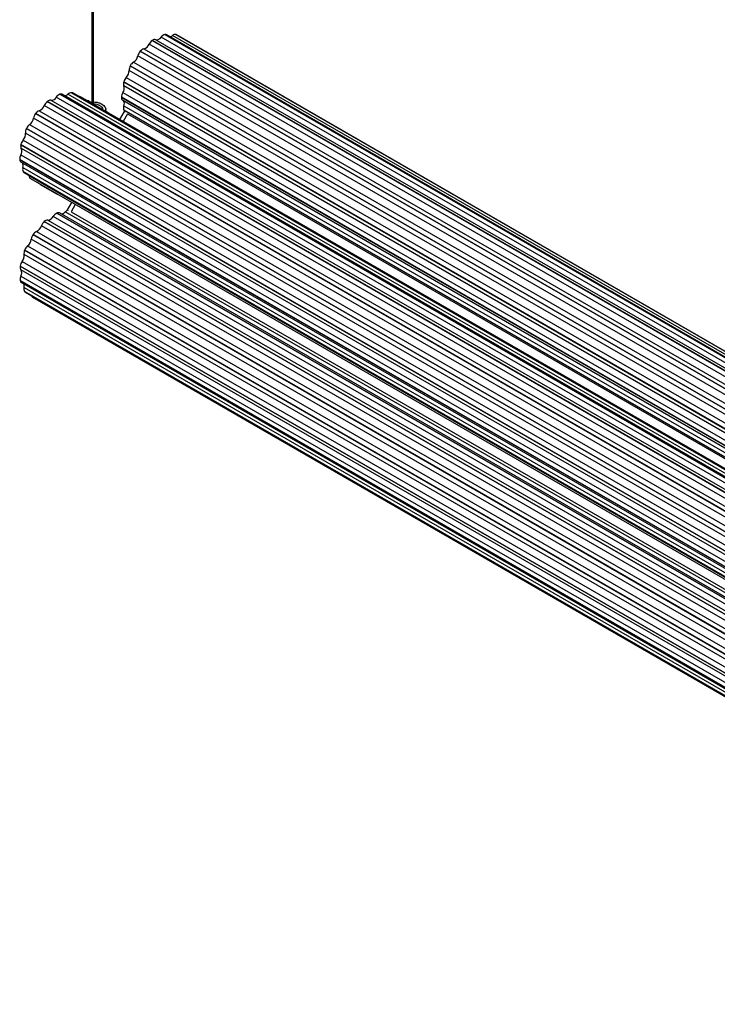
# Paper-space layout '_Isométrica' of a CAD drawing. Header units: millimetres. Extents: x 4382 to 5251, y 2087 to 3670.
# Tile 1 of 8: x 4382 to 4817, y 2088 to 2701. Entities that reach past the tile are written whole.
import ezdxf

# ---------------------------------------------------------------- set-up
doc = ezdxf.new("R2010")
doc.units = ezdxf.units.MM

psp = doc.layouts.new('_Isométrica')

# ---------------------------------------------------------------- linework, layer by layer
at = {"color": 7, "linetype": 'Continuous', "lineweight": 25}
for p, q in [((4426.8, 3645.54), (4426.8, 2649.24)), ((4427.06, 2649.09), (4427.06, 3645.54)), ((4428, 2648.55), (4428, 3645.53)), ((4464.59, 2688.5), (4464.55, 2688.48)), ((4464.55, 2688.48), (5201.95, 2262.78)), ((5201.95, 2262.83), (4464.59, 2688.5)), ((4466.73, 2688.92), (5201.95, 2264.49)), ((5201.95, 2267.99), (4470.08, 2690.5)), ((4472.35, 2692.14), (4472.31, 2692.13)), ((4472.31, 2692.13), (5201.95, 2270.92)), ((5201.95, 2270.95), (4472.35, 2692.14)), ((5201.95, 2271.53), (4473.57, 2692.02)), ((5201.95, 2273.05), (4477.1, 2691.5)), ((4479.33, 2692.15), (4479.29, 2692.16)), ((4479.29, 2692.16), (5201.95, 2274.97)), ((5201.95, 2274.98), (4479.33, 2692.15)), ((5201.95, 2275.03), (4479.62, 2692.02)), ((4459.34, 2683.15), (5201.95, 2254.44)), ((5201.95, 2259.24), (4462.57, 2686.08)), ((5201.95, 2247.98), (4455.6, 2678.84)), ((4457.08, 2681.72), (4457.05, 2681.68)), ((4457.05, 2681.68), (5201.95, 2251.65)), ((5201.95, 2251.71), (4457.08, 2681.72)), ((5201.95, 2235.73), (4450.11, 2669.77)), ((4450.86, 2672.7), (4450.83, 2672.65)), ((4450.83, 2672.65), (5201.95, 2239.04)), ((5201.95, 2239.1), (4450.86, 2672.7)), ((4452.92, 2674.95), (5201.95, 2242.54)), ((4448.33, 2665.44), (5201.95, 2230.39)), ((4446.75, 2662.68), (4446.73, 2662.63)), ((4446.73, 2662.63), (5201.95, 2226.65)), ((5201.95, 2226.7), (4446.75, 2662.68)), ((5201.95, 2224.15), (4446.83, 2660.08)), ((5168.41, 2212.2), (4404.74, 2653.06)), ((4406.98, 2654.93), (4406.93, 2654.91)), ((4406.93, 2654.91), (5170.61, 2214.05)), ((5170.65, 2214.07), (4406.98, 2654.93)), ((5172.13, 2214.02), (4408.46, 2654.88)), ((5175.65, 2214.09), (4411.98, 2654.95)), ((4414.21, 2655.87), (5177.88, 2215)), ((4414.25, 2655.86), (4414.21, 2655.87)), ((5177.92, 2215), (4414.25, 2655.86)), ((5178.43, 2214.83), (4414.75, 2655.69)), ((5183.39, 2212.47), (4419.72, 2653.33)), ((4445.31, 2653), (4445.31, 2652.95)), ((5201.95, 2216.2), (4445.31, 2653)), ((4445.31, 2652.95), (5201.95, 2216.15)), ((4446.21, 2655.91), (5201.95, 2219.62)), ((5160.95, 2207), (4397.27, 2647.86)), ((4399.18, 2650.44), (4399.14, 2650.4)), ((4399.14, 2650.4), (5162.81, 2209.54)), ((5162.86, 2209.58), (4399.18, 2650.44)), ((4401.38, 2651.12), (5165.05, 2210.26)), ((4424.72, 2650.72), (4423.45, 2651.17)), ((4425.91, 2650.02), (4424.72, 2650.72)), ((4425.5, 2649.99), (4426.8, 2650.1)), ((4435.51, 2644.21), (4435.51, 2645.53)), ((4446.14, 2651.12), (5201.95, 2214.8)), ((4446.83, 2647.63), (5201.95, 2211.7)), ((5154.26, 2199.2), (4390.59, 2640.06)), ((4391.91, 2642.99), (4391.87, 2642.94)), ((4391.87, 2642.94), (5155.55, 2202.08)), ((5155.59, 2202.13), (4391.91, 2642.99)), ((4394.14, 2644.65), (5157.82, 2203.79)), ((4436.35, 2643.72), (4435.51, 2644.44)), ((4444.29, 2639.14), (4447.21, 2644.19)), ((4449.15, 2642.64), (4446.42, 2637.91)), ((4449.14, 2642.64), (4446.42, 2637.92)), ((4446.73, 2644.97), (4447.35, 2643.68)), ((5201.95, 2208.99), (4446.73, 2644.97)), ((4449.15, 2642.64), (5201.95, 2208.05)), ((4386.14, 2633.61), (4386.12, 2633.55)), ((4386.12, 2633.55), (5149.79, 2192.69)), ((5149.82, 2192.75), (4386.14, 2633.61)), ((4388.11, 2636.02), (5151.78, 2195.16)), ((5149.26, 2189.85), (4385.59, 2630.72)), ((4382.66, 2623.54), (4382.65, 2623.48)), ((4382.65, 2623.48), (5146.32, 2182.62)), ((5146.34, 2182.68), (4382.66, 2623.54)), ((5146.62, 2180.22), (4382.95, 2621.08)), ((4384.09, 2626.38), (5147.77, 2185.52)), ((4382.64, 2617.04), (5146.31, 2176.18)), ((5145.61, 2173.3), (4381.93, 2614.16)), ((4381.93, 2614.16), (4381.94, 2614.11)), ((4381.94, 2614.11), (5145.61, 2173.25)), ((4382.75, 2612.58), (5146.43, 2171.72)), ((4383.94, 2609.26), (5147.62, 2168.4)), ((5147.73, 2165.87), (4384.06, 2606.73)), ((4384.06, 2606.73), (4384.08, 2606.69)), ((4384.08, 2606.69), (5147.75, 2165.83)), ((4384.61, 2606.15), (5148.29, 2165.28)), ((4387.82, 2604.29), (4387.83, 2604.09)), ((4387.83, 2604.09), (5151.51, 2163.23)), ((4388.66, 2602.29), (5152.33, 2161.43)), ((4394.72, 2598.75), (4405.33, 2592.63)), ((4411.55, 2582.43), (4414.43, 2587.41)), ((4416.56, 2586.19), (4413.91, 2581.61)), ((4416.55, 2586.19), (4413.91, 2581.61)), ((5166.53, 2137.9), (4402.85, 2578.76)), ((4405.03, 2580.83), (4404.99, 2580.82)), ((4404.99, 2580.82), (5168.67, 2139.95)), ((5168.71, 2139.97), (4405.03, 2580.83)), ((5170.44, 2140.03), (4406.77, 2580.89)), ((5173.92, 2140.66), (4410.24, 2581.52)), ((4413.91, 2581.61), (5175.79, 2141.79)), ((5159.16, 2131.97), (4395.49, 2572.83)), ((4397.27, 2575.53), (4397.23, 2575.49)), ((4397.23, 2575.49), (5160.9, 2134.63)), ((5160.94, 2134.67), (4397.27, 2575.53)), ((4399.5, 2576.47), (5163.18, 2135.61)), ((4390.29, 2567.49), (4390.25, 2567.44)), ((4390.25, 2567.44), (5153.93, 2126.58)), ((5153.96, 2126.63), (4390.29, 2567.49)), ((4392.48, 2569.37), (5156.16, 2128.51)), ((4386.88, 2560.36), (5150.56, 2119.5)), ((5152.82, 2123.68), (4389.15, 2564.54)), ((5148.36, 2114.13), (4384.69, 2554.99)), ((4385.03, 2557.81), (4385.01, 2557.75)), ((4385.01, 2557.75), (5148.68, 2116.89)), ((5148.71, 2116.95), (4385.03, 2557.81)), ((4382.21, 2547.79), (4382.2, 2547.73)), ((4382.2, 2547.73), (5145.88, 2106.87)), ((5145.89, 2106.93), (4382.21, 2547.79)), ((4383.47, 2550.68), (5147.15, 2109.82)), ((5146.38, 2104.63), (4382.71, 2545.49)), ((4382.71, 2541.61), (5146.38, 2100.75)), ((5145.88, 2097.93), (4382.2, 2538.79)), ((4382.2, 2538.79), (4382.21, 2538.73)), ((4382.21, 2538.73), (5145.89, 2097.87)), ((4382.99, 2537.48), (5146.67, 2096.62)), ((4384.69, 2534.4), (5148.36, 2093.54)), ((5148.68, 2091.15), (4385.01, 2532.01)), ((4385.01, 2532.01), (4385.04, 2531.98)), ((4385.04, 2531.98), (5148.71, 2091.12)), ((4385.44, 2531.62), (5149.12, 2090.76)), ((4389.96, 2528.51), (5153.63, 2087.65))]:
    psp.add_line(p, q, dxfattribs=at)
at = {"color": 7, "linetype": 'Continuous', "lineweight": 25, "flags": 128}
psp.add_lwpolyline([(4479.33, 2692.15), (4479.55, 2692.06), (4479.62, 2692.02)], dxfattribs=at)
at = {"color": 7, "linetype": 'Continuous', "lineweight": 25}
for centre, radius, start, end in [((4468.19, 2683.46), 6.2, 125.98327, 155.02449), ((4466.04, 2686.78), 2.25, 72.12672, 130.07362), ((4467.31, 2692.04), 3.17, 259.44459, 330.9129), ((4473.68, 2687.93), 4.42, 107.97731, 144.47343), ((4472.81, 2690.59), 1.62, 61.87698, 106.45387), ((4475.04, 2693.94), 3.19, 281.20345, 310.12418), ((4478.85, 2689.63), 2.57, 80.19394, 133.14995), ((4460.22, 2679.28), 3.97, 102.79881, 142.11384), ((4457.94, 2687.94), 4.99, 286.22984, 338.10629), ((4449.47, 2680.21), 6.28, 303.30714, 347.48154), ((4462.08, 2677.32), 6.65, 139.06845, 166.74567), ((4444.03, 2669.73), 6.08, 315.13091, 0.3387), ((4455.56, 2669.93), 5.45, 150.0263, 181.70189), ((4456.07, 2670), 5.88, 122.50296, 152.61441), ((4453.19, 2660.82), 6.7, 136.3883, 163.92253), ((4442.55, 2658.58), 4.53, 323.84087, 19.32592), ((4450.01, 2661.47), 3.48, 160.59348, 203.62259), ((4401.54, 2654.72), 3.6, 267.41738, 332.57725), ((4408.87, 2650.38), 4.93, 113.18184, 147.06407), ((4407.67, 2653.32), 1.74, 63.07649, 113.24136), ((4409.76, 2657.1), 3.09, 273.31703, 315.80249), ((4414.12, 2652.89), 2.97, 88.38146, 136.23324), ((4414.06, 2654.49), 1.39, 60.1439, 82.47095), ((4418.96, 2651.94), 1.58, 61.47097, 103.78653), ((4447.29, 2652.75), 2, 174.19632, 234.57617), ((4451.14, 2652.78), 5.84, 147.66193, 177.90385), ((4392.18, 2649.7), 5.41, 291.23485, 340.15997), ((4403.26, 2645.41), 6.47, 129.58682, 157.75206), ((4400.98, 2648.54), 2.61, 81.14506, 133.49118), ((4444.27, 2648.99), 2.9, 331.90495, 43.26701), ((4450.46, 2646.17), 3.92, 158.17286, 197.81776), ((4384.29, 2641.14), 6.39, 306.6765, 350.26532), ((4396.98, 2638.94), 6.49, 141.94308, 170.03689), ((4395.57, 2640.41), 4.48, 108.58329, 144.73702), ((4390.54, 2631.26), 4.98, 152.65282, 186.28243), ((4391.8, 2631), 6.23, 126.39846, 155.29287), ((4379.82, 2630.28), 5.78, 317.59099, 4.31348), ((4385.54, 2622.62), 3.02, 163.44659, 210.7742), ((4379.28, 2619.33), 4.06, 325.69762, 25.53129), ((4389.14, 2622.06), 6.64, 139.3968, 167.06303), ((4387.34, 2614.36), 5.41, 150.32481, 182.13862), ((4383.84, 2614.14), 1.91, 180.90992, 235.13724), ((4381.08, 2610.36), 3.07, 339.01966, 34.04416), ((4387.18, 2608.14), 3.43, 160.91061, 204.30781), ((4385.34, 2607.39), 1.44, 208.97299, 239.57525), ((4389.8, 2603.91), 1.98, 174.75196, 234.79435), ((4399.19, 2580.52), 4.06, 274.43985, 334.34063), ((4407.52, 2576.03), 5.41, 117.8614, 149.70364), ((4405.96, 2579.26), 1.82, 63.52076, 120.45557), ((4407.96, 2583.22), 2.85, 263.66354, 323.4081), ((4413.01, 2579.05), 3.71, 103.96763, 138.21987), ((4389.97, 2574.58), 5.78, 295.67986, 342.4278), ((4401.75, 2570.63), 6.64, 132.9402, 160.62018), ((4399.46, 2573.45), 3.02, 89.18524, 136.57481), ((4395.34, 2563.84), 6.23, 144.71393, 173.60629), ((4394.48, 2564.81), 4.98, 113.70883, 147.35832), ((4391.06, 2555.39), 6.49, 129.97129, 158.06267), ((4382.8, 2565.28), 6.39, 309.74273, 353.32814), ((4379.33, 2554.17), 5.41, 319.86293, 8.75397), ((4389.08, 2555.88), 4.48, 155.27617, 191.40184), ((4384.74, 2547.12), 2.61, 166.53328, 218.80314), ((4388.59, 2546.72), 6.47, 142.26767, 170.41565), ((4387.09, 2539.38), 4.93, 152.96773, 186.81717), ((4379.67, 2543.55), 3.6, 327.46737, 32.54609), ((4383.94, 2538.94), 1.74, 186.77853, 236.92729), ((4381.63, 2535.23), 3.17, 344.83518, 26.1848), ((4387.54, 2533.57), 2.97, 163.81594, 211.61116), ((4386.14, 2532.82), 1.39, 217.54484, 239.86135), ((4390.8, 2529.87), 1.6, 196.45176, 238.26007)]:
    psp.add_arc(centre, radius, start, end, dxfattribs=at)
for points, knots in [([(4428, 2650.11), (4428.56, 2650.09), (4429.83, 2650.02), (4431.62, 2649.55), (4433.23, 2648.83), (4434.48, 2647.91), (4435.3, 2646.79), (4435.64, 2645.56), (4435.36, 2644.76), (4435.23, 2644.37)], [0, 0, 0, 0, 0.120784, 0.270652, 0.410426, 0.5502, 0.700068, 0.855545, 1, 1, 1, 1]), ([(4428, 2648.94), (4428.64, 2648.89), (4430.04, 2648.79), (4431.87, 2648.03), (4433.13, 2646.92), (4433.68, 2645.94), (4433.48, 2645.44), (4433.46, 2645.39)], [0, 0, 0, 0, 0.212744, 0.459351, 0.705958, 0.972884, 1, 1, 1, 1]), ([(4394.57, 2598.88), (4394.61, 2598.83), (4394.66, 2598.78), (4394.72, 2598.75), (4394.72, 2598.75)], [0, 0, 0, 0, 0.992823, 1, 1, 1, 1]), ([(4405.18, 2592.76), (4405.22, 2592.71), (4405.32, 2592.62), (4405.45, 2592.58), (4405.51, 2592.56)], [0, 0, 0, 0, 0.499608, 1, 1, 1, 1])]:
    psp.add_open_spline(points, degree=3, knots=knots, dxfattribs=at)

doc.saveas('drawing.dxf')
